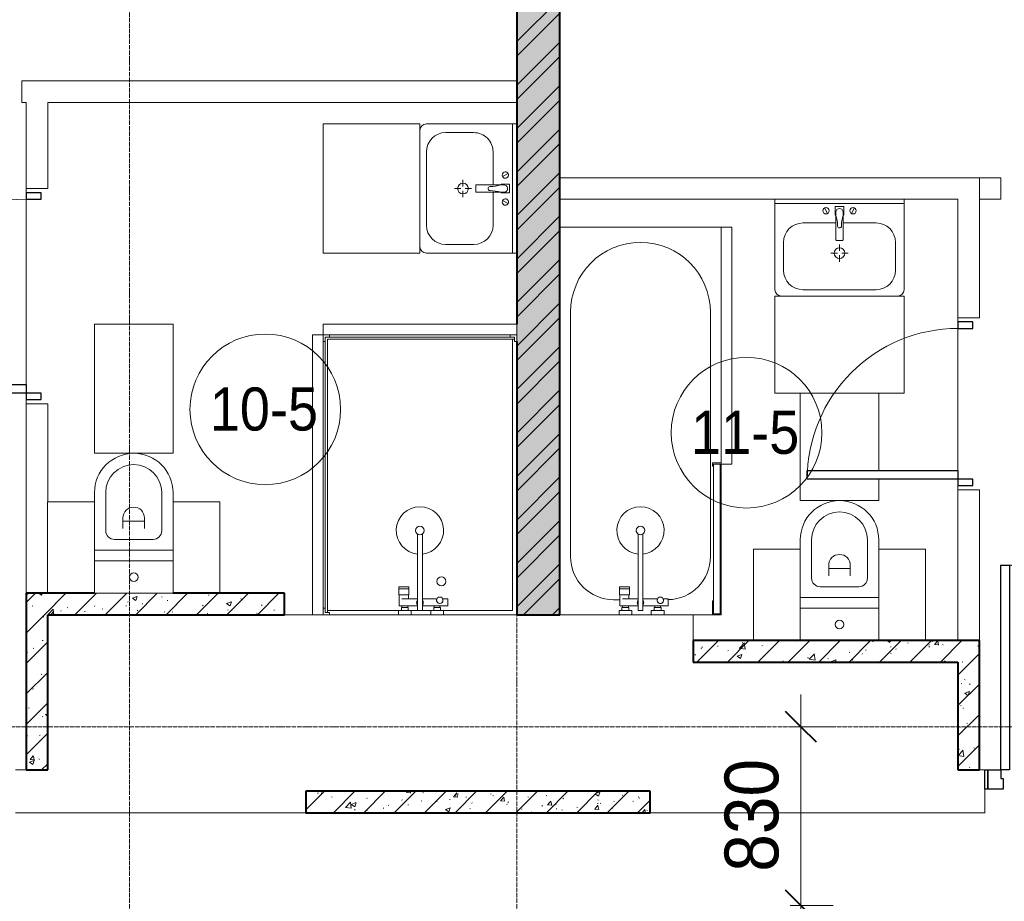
# Model space of a CAD drawing. Header units: millimetres. Extents: x 5617 to 112069, y 7718 to 237687.
# Tile 34 of 62: x 48436 to 53012, y 69989 to 74084. Entities that reach past the tile are written whole.
import ezdxf

# ---------------------------------------------------------------- set-up
doc = ezdxf.new("R2010")
doc.units = ezdxf.units.MM
doc.linetypes.add('ADSK_Линия сетки', pattern=[25, 20, -2.5, 0, -2.5])
doc.linetypes.add('Линия сетки', pattern=[25, 20, -2.5, 0, -2.5])
for name, color, linetype, lineweight in [('Двери', 7, 'Continuous', 18), ('Каркас_Импост', 7, 'Continuous', 30), ('Марки помещений', 7, 'Continuous', 20), ('Мебель', 7, 'Continuous', 18), ('Монтажный зазор', 7, 'Continuous', 30), ('Оси', 7, 'Continuous', 9), ('Панель', 7, 'Continuous', 30), ('Перекрытия', 7, 'Continuous', 18), ('Размеры', 7, 'Continuous', 9), ('Размеры-100', 7, 'Continuous', 9), ('Сантехнические приборы', 7, 'Continuous', 18), ('Стены', 7, 'Continuous', 18), ('Стены разрез', 7, 'Continuous', 40)]:
    doc.layers.add(name, color=color, linetype=linetype, lineweight=lineweight)
doc.styles.add('Arial', font='arial.ttf', dxfattribs={"width": 0.9, "height": 250})
doc.styles.add('Arial_3', font='arial.ttf', dxfattribs={"width": 0.9, "height": 200})
doc.dimstyles.new('Основной_2_5_мм', dxfattribs={"dimscale": 304.8, "dimtxt": 255.06485, "dimasz": 0.463911, "dimexe": 0.492126, "dimexo": 0.492126, "dimgap": 0.098425, "dimtad": 1, "dimdec": 0, "dimdsep": 46, "dimtxsty": 'Arial', "dimblk1": 'OBLIQUE', "dimblk2": 'OBLIQUE', "dimsah": 1, "dimcen": 0.09, "dimdle": 0.492126, "dimazin": 2, "dimtfac": 1, "dimtdec": 4, "dimtix": 1, "dimtmove": 0, "dimatfit": 3, "dimfxl": 1, "dimtvp": 1, "dimtolj": 1, "dimtzin": 0, "dimlwd": 20, "dimlwe": 20, "dimarcsym": 2})
pattern_1 = [(50, (0, 0), (218.62117, -19.1268), [22.86, -251.46]), (355, (0, 0), (-42.2919, 229.2684), [18.288, -201.168]), (100.451, (18.22, -1.6), (176.3311, 210.13963), [19.428, -213.708]), (46.184, (0, 60.96), (325.29495, -50.4516), [34.29, -377.19]), (96.636, (27.1, 56.76), (284.883, 296.9127), [29.142, -320.562]), (351.184, (0, 60.96), (284.8858, 296.9107), [27.432, -301.752]), (21, (30.48, 45.72), (181.93753, -122.71832), [22.86, -251.46]), (326, (30.48, 45.72), (74.1622, 221.0262), [18.288, -201.168]), (71.451, (45.64, 35.5), (256.10035, 98.30526), [19.428, -213.708]), (37.5, (0, 0), (3.70639, 101.465895), [3.353, -195.377, 3.353, -200.863, -201.93]), (37.5, (0, 0), (3.70639, 101.465895), [-402.946, 3.353, -198.577]), (7.5, (0, 0), (80.18358, 120.21653), [3.353, -113.081, 3.353, -190.805, -76.962]), (7.5, (0, 0), (80.18358, 120.21653), [-310.591, 3.353, -73.609]), (327.5, (-67.97, 0), (162.70865, -6.87497), [3.353, -72.847, 3.353, -234.391, -315.468]), (327.5, (-67.97, 0), (162.70865, -6.87497), [-313.944, 3.353, -312.115]), (317.5, (-98.45, 0), (177.75468, 30.51183), [3.353, -95.707, 3.353, -154.534, -224.028]), (317.5, (-98.45, 0), (177.75468, 30.51183), [-256.946, 3.353, -220.675])]
pattern_2 = [(45, (0, 0), (-70.71068, 70.71068), [])]

# ---------------------------------------------------------------- blocks, each defined once
blk = doc.blocks.new('MR_Унитаз напольный - Санузел с ванной-V2-МКСС_K1_L26_85_950_1')
at = {"layer": 'Сантехнические приборы', "color": 253, "true_color": 0xaaaaaa}
for p, q in [((-182.5, 200), (-182.5, 50)), ((182.5, 50), (182.5, 200)), ((-182.5, 50), (182.5, 50)), ((182.5, 50), (-182.5, 50)), ((-182.5, 50), (-182.5, 0)), ((182.5, 0), (182.5, 50)), ((-182.5, 0), (182.5, 0)), ((182.5, 0), (-182.5, 0)), ((-182.5, 0), (-182.5, -267.5)), ((182.5, -267.5), (182.5, 0)), ((-130, -267.5), (-130, -90)), ((-90, -50), (90, -50)), ((130, -90), (130, -267.5)), ((-50, -150), (-50, -100)), ((-50, -135), (50, -135)), ((50, -100), (50, -150))]:
    blk.add_line(p, q, dxfattribs=at)
for centre, radius, start, end in [((0, 125), 20, 0, 180), ((0, 125), 20, 180, 0), ((-90, -90), 40, 90, 180), ((90, -90), 40, 360, 90), ((0, -150), 50, 180, 0), ((0, -267.5), 182.5, 180, 360), ((0, -267.5), 130, 180, 0)]:
    blk.add_arc(centre, radius, start, end, dxfattribs=at)
blk = doc.blocks.new('MR_Зона обслуживания - MR_Зона обслуживания-V5-МКСС_K1_L26_85_950_1')
at = {"layer": 'Мебель', "lineweight": 9}
for p, q in [((182.5, 0), (-182.5, 0)), ((-182.5, 0), (-182.5, -100)), ((182.5, -500), (182.5, 0)), ((-182.5, -140), (-182.5, -500))]:
    blk.add_line(p, q, dxfattribs=at)
blk = doc.blocks.new('MR_Зона обслуживания - MR_Зона обслуживания-2560065-МКСС_K1_L26_85_950_1')
at = {"layer": 'Мебель', "lineweight": 9}
for p, q in [((108.75, -425), (108.75, 0)), ((-108.75, -425), (108.75, -425))]:
    blk.add_line(p, q, dxfattribs=at)
blk = doc.blocks.new('MR_Зона обслуживания - MR_Зона обслуживания-V7-МКСС_K1_L26_85_950_1')
at = {"layer": 'Мебель', "lineweight": 9}
for p, q in [((-108.75, 0), (-108.75, -425)), ((-108.75, -425), (108.75, -425))]:
    blk.add_line(p, q, dxfattribs=at)
blk = doc.blocks.new('MR_Ванна - Санузел с ванной_1800x750-V19-МКСС_K1_L26_85_950_1')
at = {"layer": 'Сантехнические приборы', "color": 253, "true_color": 0xaaaaaa}
for p, q in [((-900, 0), (-900, 750)), ((210, 750.1), (195, 750.1)), ((195, 750.1), (195, 710)), ((200, 715), (200, 745.1)), ((200, 745.1), (210, 745.1)), ((200, 745.1), (200, 715)), ((895, 745.1), (200, 745.1)), ((210, 745.1), (210, 750.1)), ((210, 750), (885, 750)), ((900, 750), (885, 750)), ((885, 750), (885, 745.1)), ((885, 745.1), (895, 745.1)), ((895, 745.1), (895, 715)), ((895, 715), (895, 745.1)), ((900, 710), (900, 750)), ((630, 700), (-505, 700)), ((195, 710), (210, 710)), ((210, 715), (200, 715)), ((200, 715), (895, 715)), ((210, 710), (210, 715)), ((895, 715), (835, 715)), ((835, 715), (835, 710)), ((835, 710), (900, 710)), ((900, 710), (900, 484.8)), ((826.3, 504.1), (858, 504.1)), ((826.3, 480.7), (826.3, 504.1)), ((858, 504.1), (858, 386.3)), ((858, 468.3), (866, 468.3)), ((858, 441.4), (858, 468.3)), ((866, 471), (880, 471)), ((866, 439), (866, 471)), ((866, 468.3), (866, 441.4)), ((880, 484.8), (900, 484.8)), ((880, 425), (880, 484.8)), ((880, 471), (880, 439)), ((900, 484.8), (900, 425)), ((826.3, 386.3), (826.3, 453.7)), ((866, 441.4), (858, 441.4)), ((880, 439), (866, 439)), ((900, 425), (880, 425)), ((900, 425), (900, 335)), ((524.9, 386.3), (880, 386.3)), ((880, 386.3), (880, 363.7)), ((880, 363.7), (524.9, 363.7)), ((770.9, 276.9), (770.9, 323.9)), ((770.9, 323.9), (780, 323.9)), ((780, 276.9), (780, 323.9)), ((780, 323.9), (807.5, 323.9)), ((780, 323.9), (780, 276.9)), ((807.5, 323.9), (807.5, 276.9)), ((807.5, 278.8), (807.5, 321.6)), ((807.5, 321.6), (826.3, 321.6)), ((826.3, 291.7), (826.3, 363.7)), ((858, 363.7), (858, 291.7)), ((866, 289), (866, 321)), ((866, 321), (880, 321)), ((880, 275.2), (880, 335)), ((880, 335), (900, 335)), ((880, 321), (880, 289)), ((900, 335), (900, 275.2)), ((780, 276.9), (770.9, 276.9)), ((807.5, 276.9), (780, 276.9)), ((858, 278.8), (807.5, 278.8)), ((830, 250), (830, 278.8)), ((858, 291.7), (858, 318.6)), ((858, 318.6), (866, 318.6)), ((858, 291.7), (858, 278.8)), ((866, 291.7), (858, 291.7)), ((866, 318.6), (866, 291.7)), ((880, 289), (866, 289)), ((900, 275.2), (880, 275.2)), ((900, 275.2), (900, 0)), ((-505, 50), (630, 50))]:
    blk.add_line(p, q, dxfattribs=at)
for centre, radius, start, end in [((-505, 375), 325, 90, 270), ((630, 500), 200, 1.1857, 90), ((508.5, 375), 110, 5.916, 354.084), ((832.8, 467.2), 15, 90, 270), ((832.8, 467.2), 15, 244.0483, 115.9517), ((832.8, 467.2), 15, 270, 90), ((508.5, 375), 20, 90, 270), ((508.5, 375), 20, 270, 90), ((508.5, 375), 20, 325.4667, 34.5333), ((843.9, 375), 15.5, 47.0093, 132.9907), ((843.9, 375), 15.5, 227.0093, 312.9907), ((630, 250), 200, 270, 360)]:
    blk.add_arc(centre, radius, start, end, dxfattribs=at)
blk = doc.blocks.new('MR_Зона обслуживания - MR_Зона обслуживания-2560092-МКСС_K1_L26_85_950_1')
at = {"layer": 'Мебель', "lineweight": 9}
for p, q in [((550, 50), (-550, 50)), ((-550, 50), (-550, 0)), ((550, 0.1), (550, 50)), ((-550, 0), (545.1, 0))]:
    blk.add_line(p, q, dxfattribs=at)
blk = doc.blocks.new('MR_Тумба-Умывальник с зеркалом - Тумба-умывальник_600-2560085-МКСС_K1_L26_85_950_1')
at = {"layer": 'Сантехнические приборы', "color": 253, "true_color": 0xaaaaaa}
for p, q in [((-300, 0), (-300, -420)), ((300, -420), (300, 0)), ((-300, -20), (300, -20)), ((-69.7, -39.8), (-55.6, -66.3)), ((20, -33.1), (-20, -33.1)), ((-20, -33.1), (-20, -73.1)), ((20, -73.1), (20, -33.1)), ((69.7, -39.8), (55.6, -66.3)), ((-20, -73.1), (-17, -73.1)), ((-17, -60), (-17, -73.1)), ((-17, -73.1), (-17, -187.9)), ((17, -73.1), (17, -60)), ((17, -187.9), (17, -73.1)), ((17, -73.1), (20, -73.1)), ((-17, -110), (-170, -110)), ((170, -110), (17, -110)), ((-260, -200), (-260, -330)), ((-14, -190.9), (14, -190.9)), ((0, -210), (0, -240)), ((260, -330), (260, -200)), ((-10, -250), (-40, -250)), ((0, -290), (0, -260)), ((40, -250), (10, -250)), ((-170, -420), (170, -420))]:
    blk.add_line(p, q, dxfattribs=at)
for centre, radius, start, end in [((-62.7, -53.1), 15, 360, 180), ((0, -60), 17, 360, 180), ((62.7, -53.1), 15, 360, 180), ((-62.7, -53.1), 15, 180, 360), ((-217.6, -129.9), 208.5, 1.5946, 15.8177), ((217.6, -129.9), 208.5, 164.1823, 178.4054), ((62.7, -53.1), 15, 180, 360), ((-170, -200), 90, 90, 180), ((0, -124.1), 9.19, 180, 360), ((170, -200), 90, 360, 90), ((0, -250), 25, 0, 180), ((-14, -187.9), 3, 180, 270), ((-14, -187.9), 3, 195, 255), ((14, -187.9), 3, 270, 0), ((14, -187.9), 3, 285, 345), ((0, -250), 25, 180, 0), ((-170, -330), 90, 180, 270), ((170, -330), 90, 270, 360), ((-270, -420), 30, 180, 270), ((270, -420), 30, 270, 360)]:
    blk.add_arc(centre, radius, start, end, dxfattribs=at)
blk = doc.blocks.new('MR_Зона обслуживания - MR_Зона обслуживания-2560087-МКСС_K1_L26_85_950_1')
at = {"layer": 'Мебель', "lineweight": 9}
for p, q in [((300, 0), (-300, 0)), ((-300, 0), (-300, -450)), ((300, -450), (300, 0)), ((-300, -450), (300, -450))]:
    blk.add_line(p, q, dxfattribs=at)
blk = doc.blocks.new('MR_Тумба-Умывальник с зеркалом - Тумба-умывальник_600-2560072-МКСС_K1_L26_85_950_1')
at = {"layer": 'Сантехнические приборы', "color": 253, "true_color": 0xaaaaaa}
for p, q in [((-300, 0), (-300, 420)), ((-170, 420), (170, 420)), ((300, 420), (300, 0)), ((-260, 200), (-260, 330)), ((260, 330), (260, 200)), ((0, 290), (0, 260)), ((-10, 250), (-40, 250)), ((0, 210), (0, 240)), ((40, 250), (10, 250)), ((-17, 73.1), (-17, 187.9)), ((-14, 190.9), (14, 190.9)), ((17, 187.9), (17, 73.1)), ((-17, 110), (-170, 110)), ((170, 110), (17, 110)), ((-69.7, 39.8), (-55.6, 66.3)), ((-20, 73.1), (-17, 73.1)), ((-20, 33.1), (-20, 73.1)), ((-17, 60), (-17, 73.1)), ((17, 73.1), (17, 60)), ((17, 73.1), (20, 73.1)), ((20, 73.1), (20, 33.1)), ((69.7, 39.8), (55.6, 66.3)), ((-300, 20), (300, 20)), ((20, 33.1), (-20, 33.1))]:
    blk.add_line(p, q, dxfattribs=at)
for centre, radius, start, end in [((-270, 420), 30, 90, 180), ((-170, 330), 90, 90, 180), ((170, 330), 90, 0, 90), ((270, 420), 30, 0, 90), ((0, 250), 25, 360, 180), ((0, 250), 25, 180, 360), ((-170, 200), 90, 180, 270), ((-14, 187.9), 3, 90, 180), ((-14, 187.9), 3, 105, 165), ((14, 187.9), 3, 0, 90), ((14, 187.9), 3, 15, 75), ((170, 200), 90, 270, 0), ((-217.6, 129.9), 208.5, 344.1823, 358.4054), ((0, 124.1), 9.19, 0, 180), ((217.6, 129.9), 208.5, 181.5946, 195.8177), ((-62.7, 53.1), 15, 0, 180), ((-62.7, 53.1), 15, 180, 0), ((0, 60), 17, 180, 0), ((62.7, 53.1), 15, 0, 180), ((62.7, 53.1), 15, 180, 0)]:
    blk.add_arc(centre, radius, start, end, dxfattribs=at)
blk = doc.blocks.new('MR_Зона обслуживания - MR_Зона обслуживания-2560074-МКСС_K1_L26_85_950_1')
at = {"layer": 'Мебель', "lineweight": 9}
for p, q in [((300, 450), (-300, 450)), ((-300, 450), (-300, 0)), ((300, 0), (300, 450)), ((-300, 0), (300, 0))]:
    blk.add_line(p, q, dxfattribs=at)
blk = doc.blocks.new('MR_Унитаз напольный - Санузел с ванной-V16-МКСС_K1_L26_85_950_1')
at = {"layer": 'Сантехнические приборы', "color": 253, "true_color": 0xaaaaaa}
for p, q in [((-182.5, 200), (-182.5, 50)), ((182.5, 200), (-182.5, 200)), ((182.5, 50), (182.5, 200)), ((-182.5, 50), (182.5, 50)), ((182.5, 50), (-182.5, 50)), ((-182.5, 50), (-182.5, 0)), ((182.5, 0), (182.5, 50)), ((-182.5, 0), (182.5, 0)), ((182.5, 0), (-182.5, 0)), ((-182.5, 0), (-182.5, -267.5)), ((182.5, -267.5), (182.5, 0)), ((-130, -267.5), (-130, -90)), ((-90, -50), (90, -50)), ((130, -90), (130, -267.5)), ((-50, -150), (-50, -100)), ((-50, -135), (50, -135)), ((50, -100), (50, -150))]:
    blk.add_line(p, q, dxfattribs=at)
for centre, radius, start, end in [((0, 125), 20, 0, 180), ((0, 125), 20, 180, 0), ((-90, -90), 40, 90, 180), ((90, -90), 40, 360, 90), ((0, -150), 50, 180, 0), ((0, -267.5), 182.5, 180, 360), ((0, -267.5), 130, 180, 0)]:
    blk.add_arc(centre, radius, start, end, dxfattribs=at)
blk = doc.blocks.new('MR_Зона обслуживания - MR_Зона обслуживания-V3-МКСС_K1_L26_85_950_1')
at = {"layer": 'Мебель', "lineweight": 9}
for p, q in [((182.5, 0), (-182.5, 0)), ((-182.5, 0), (-182.5, -600)), ((182.5, -600), (182.5, 0)), ((-182.5, -600), (182.5, -600))]:
    blk.add_line(p, q, dxfattribs=at)
blk = doc.blocks.new('MR_Душевой поддон - Санузел с душем_900х1300-2638956-МКСС_K1_L26_85_950_1')
at = {"layer": 'Сантехнические приборы', "color": 253, "true_color": 0xaaaaaa}
for p, q in [((-90, 1270), (-90, 1290)), ((-90, 1290), (-70, 1290)), ((790, 1290), (-90, 1290)), ((-90, 1290), (-90, 10)), ((-70, 1290), (-70, 1300)), ((770, 1300), (770, 1290)), ((770, 1290), (790, 1290)), ((790, 1290), (790, 1270)), ((790, 1280), (790, 1290)), ((800, 1270), (800, 1300)), ((-100, 1270), (-90, 1270)), ((-80, 10), (-80, 1280)), ((-80, 1280), (790, 1280)), ((780, 1280), (780, 20)), ((790, 1270), (800, 1270)), ((338.7, 20), (338.7, 375.1)), ((361.3, 375.1), (361.3, 20)), ((251.9, 129.1), (298.9, 129.1)), ((251.9, 120), (251.9, 129.1)), ((251.9, 120), (298.9, 120)), ((251.9, 92.5), (251.9, 120)), ((298.9, 120), (251.9, 120)), ((298.9, 92.5), (251.9, 92.5)), ((253.8, 92.5), (296.6, 92.5)), ((253.8, 42), (253.8, 92.5)), ((296.6, 92.5), (296.6, 73.7)), ((298.9, 129.1), (298.9, 120)), ((298.9, 120), (298.9, 92.5)), ((266.7, 73.7), (338.7, 73.7)), ((361.3, 73.7), (428.7, 73.7)), ((455.7, 73.7), (479.1, 73.7)), ((479.1, 73.7), (479.1, 42)), ((-90, 30), (-100, 30)), ((-90, 10), (-90, 30)), ((-70, 10), (-90, 10)), ((-90, 10), (-80, 10)), ((250.2, 20), (-80, 20)), ((-70, 0), (-70, 10)), ((250.2, 0), (-70, 0)), ((250.2, 20), (310, 20)), ((250.2, 0), (250.2, 20)), ((266.7, 42), (253.8, 42)), ((264, 34), (296, 34)), ((264, 20), (264, 34)), ((296, 20), (264, 20)), ((338.7, 42), (266.7, 42)), ((266.7, 42), (293.6, 42)), ((266.7, 34), (266.7, 42)), ((293.6, 34), (266.7, 34)), ((293.6, 42), (293.6, 34)), ((296, 34), (296, 20)), ((338.7, 20), (310, 20)), ((310, 20), (310, 0)), ((400, 0), (310, 0)), ((361.3, 20), (338.7, 20)), ((479.1, 42), (361.3, 42)), ((400, 20), (361.3, 20)), ((400, 0), (400, 20)), ((400, 20), (459.8, 20)), ((414, 20), (414, 34)), ((414, 34), (446, 34)), ((446, 20), (414, 20)), ((416.4, 34), (416.4, 42)), ((416.4, 42), (443.3, 42)), ((443.3, 34), (416.4, 34)), ((443.3, 42), (443.3, 34)), ((446, 34), (446, 20)), ((780, 20), (459.8, 20)), ((459.8, 20), (459.8, 0)), ((800, 0), (459.8, 0)), ((-100, 0), (-70, 0)), ((310, 0), (250.2, 0)), ((459.8, 0), (400, 0))]:
    blk.add_line(p, q, dxfattribs=at)
for centre, radius, start, end in [((350, 391.5), 110, 275.916, 264.084), ((350, 391.5), 20, 0, 180), ((350, 391.5), 20, 180, 0), ((350, 391.5), 20, 235.4667, 304.5333), ((450, 155.2), 20.9, 360, 180), ((450, 155.2), 20.9, 180, 360), ((350, 56.1), 15.5, 137.0093, 222.9907), ((350, 56.1), 15.5, 317.0093, 42.9907), ((442.2, 67.2), 15, 0, 180), ((442.2, 67.2), 15, 154.0483, 25.9517), ((442.2, 67.2), 15, 180, 0)]:
    blk.add_arc(centre, radius, start, end, dxfattribs=at)
blk = doc.blocks.new('MR_Зона обслуживания - MR_Зона обслуживания-2560081-МКСС_K1_L26_85_950_1')
at = {"layer": 'Мебель', "lineweight": 9}
for p, q in [((450, 50), (-450, 50)), ((-450, 50), (-450, 0)), ((450, 0), (450, 50)), ((-450, 0), (450, 0))]:
    blk.add_line(p, q, dxfattribs=at)
blk = doc.blocks.new('MR_Зона обслуживания - MR_Зона обслуживания-2638959-МКСС_K1_L26_85_950_1')
at = {"layer": 'Мебель', "lineweight": 9}
for p, q in [((650, 50), (-650, 50)), ((-650, 50), (-650, 0)), ((650, 0), (650, 50)), ((-650, 0), (650, 0))]:
    blk.add_line(p, q, dxfattribs=at)
blk = doc.blocks.new('A_DOR_Door - Вн_3_Одинарная_800x2100-3005223-МКСС_K1_L26_85_950_1')
at = {"layer": 'Двери', "color": 253, "lineweight": 30, "true_color": 0xaaaaaa}
for p, q in [((-350, 50), (-350, 750)), ((-350, 750), (-310, 750)), ((-350, 50), (-350, 750)), ((-310, 750), (-310, 50)), ((-380, 50), (-380, -20)), ((-350, 50), (-380, 50)), ((-310, 50), (-350, 50)), ((-350, -20), (-350, 50)), ((380, 50), (350, 50)), ((350, 50), (350, -20)), ((380, -20), (380, 50)), ((-380, -20), (-350, -20)), ((350, -20), (380, -20))]:
    blk.add_line(p, q, dxfattribs=at)
at = {"layer": 'Двери', "color": 254, "lineweight": 9, "true_color": 0xd4d4d4}
blk.add_arc((-350, 50), 700, 360, 90, dxfattribs=at)
blk = doc.blocks.new('A_DOR_Door - Вн_3_Одинарная_1000x2100-3005225-МКСС_K1_L26_85_950_1')
at = {"layer": 'Двери', "color": 253, "lineweight": 30, "true_color": 0xaaaaaa}
for p, q in [((-450, 50), (-450, 950)), ((-450, 950), (-410, 950)), ((-450, 50), (-450, 950)), ((-410, 950), (-410, 50)), ((-480, 50), (-480, -20)), ((-450, 50), (-480, 50)), ((-410, 50), (-450, 50)), ((-450, -20), (-450, 50)), ((480, 50), (450, 50)), ((450, 50), (450, -20)), ((480, -20), (480, 50)), ((-480, -20), (-450, -20)), ((450, -20), (480, -20))]:
    blk.add_line(p, q, dxfattribs=at)
at = {"layer": 'Двери', "color": 254, "lineweight": 9, "true_color": 0xd4d4d4}
blk.add_arc((-450, 50), 900, 360, 90, dxfattribs=at)
blk = doc.blocks.new('101_Дверь_Однопольная - _НЧ_Мет_900х2100_Квартира_Пр-3608029-МКСС_K1_L26_85_950_1')
at = {"layer": 'Каркас_Импост', "color": 253, "true_color": 0xaaaaaa}
for p, q in [((-535, 100), (-475, 100)), ((-535, 10), (-535, 100)), ((-475, 100), (-475, 60)), ((475, 100), (535, 100)), ((475, 60), (475, 100)), ((535, 100), (535, 10)), ((-475, 60), (-465, 60)), ((-465, 60), (-465, 10)), ((465, 60), (475, 60)), ((465, 10), (465, 60)), ((-465, 10), (-535, 10)), ((535, 10), (465, 10))]:
    blk.add_line(p, q, dxfattribs=at)
at = {"layer": 'Монтажный зазор', "color": 253, "true_color": 0xaaaaaa}
for p, q in [((-550, 100), (-535, 100)), ((-550, 10), (-550, 100)), ((-535, 100), (-535, 10)), ((535, 10), (535, 100)), ((535, 100), (550, 100)), ((550, 100), (550, 10)), ((-535, 10), (-550, 10)), ((550, 10), (535, 10))]:
    blk.add_line(p, q, dxfattribs=at)
at = {"layer": 'Панель', "color": 253, "true_color": 0xaaaaaa}
for p, q in [((-475, 1050), (-435, 1050)), ((-475, 100), (-475, 1050)), ((-435, 1050), (-435, 100)), ((-435, 100), (-475, 100))]:
    blk.add_line(p, q, dxfattribs=at)
blk.add_arc((-475, 100), 950, 0, 90, dxfattribs=at)
blk = doc.blocks.new('135_SLK_K1_AR_rvt-1-МКСС_K1_L26_85_950_1')
at = {"layer": 'Стены разрез', "lineweight": 9, "true_color": 0xaaaaaa}
h = blk.add_hatch(dxfattribs=at)
h.set_pattern_fill('FP_2', color=253, style=0, pattern_type=2)
h.set_pattern_definition(pattern_1)
h.paths.add_polyline_path([(36051.7, 71320), (36150, 71320), (36150, 77000), (35950, 77000), (35950, 71320)])
h = blk.add_hatch(dxfattribs=at)
h.set_pattern_fill('FP_3', color=253, style=0, pattern_type=2)
h.set_pattern_definition([(45, (0, 0), (-101.02788, 101.02788), []), (45, (67.35, 0), (-101.02788, 101.02788), [])])
h.paths.add_polyline_path([(36051.7, 71320), (36150, 71320), (36150, 77000), (35950, 77000), (35950, 71320)])
h = blk.add_hatch(dxfattribs=at)
h.set_pattern_fill('FP_2', color=253, style=0, pattern_type=2)
h.set_pattern_definition(pattern_1)
h.paths.add_polyline_path([(33770, 71320), (34870, 71320), (34870, 71420), (33670, 71420), (33670, 71320)])
h = blk.add_hatch(dxfattribs=at)
h.set_pattern_fill('FP_4', color=253, style=0, pattern_type=2)
h.set_pattern_definition(pattern_2)
h.paths.add_polyline_path([(33770, 71320), (34870, 71320), (34870, 71420), (33670, 71420), (33670, 71320)])
h = blk.add_hatch(dxfattribs=at)
h.set_pattern_fill('FP_2', color=253, style=0, pattern_type=2)
h.set_pattern_definition(pattern_1)
h.paths.add_polyline_path([(33770, 70600), (33770, 71320), (33670, 71320), (33670, 70600)])
h = blk.add_hatch(dxfattribs=at)
h.set_pattern_fill('FP_4', color=253, style=0, pattern_type=2)
h.set_pattern_definition(pattern_2)
h.paths.add_polyline_path([(33770, 70600), (33770, 71320), (33670, 71320), (33670, 70600)])
h = blk.add_hatch(dxfattribs=at)
h.set_pattern_fill('FP_2', color=253, style=0, pattern_type=2)
h.set_pattern_definition(pattern_1)
h.paths.add_polyline_path([(38100, 71100), (38100, 71200), (36770, 71199.9), (36770, 71100), (38000, 71100)])
h = blk.add_hatch(dxfattribs=at)
h.set_pattern_fill('FP_4', color=253, style=0, pattern_type=2)
h.set_pattern_definition(pattern_2)
h.paths.add_polyline_path([(38100, 71100), (38100, 71200), (36770, 71199.9), (36770, 71100), (38000, 71100)])
h = blk.add_hatch(dxfattribs=at)
h.set_pattern_fill('FP_2', color=253, style=0, pattern_type=2)
h.set_pattern_definition(pattern_1)
h.paths.add_polyline_path([(38100, 70600), (38100, 71100), (38000, 71100), (38000, 70600)])
h = blk.add_hatch(dxfattribs=at)
h.set_pattern_fill('FP_4', color=253, style=0, pattern_type=2)
h.set_pattern_definition(pattern_2)
h.paths.add_polyline_path([(38100, 70600), (38100, 71100), (38000, 71100), (38000, 70600)])
h = blk.add_hatch(dxfattribs=at)
h.set_pattern_fill('FP_2', color=253, style=0, pattern_type=2)
h.set_pattern_definition(pattern_1)
h.paths.add_polyline_path([(36570, 70400), (36570, 70500), (34970, 70500), (34970, 70400), (35227.5, 70400)])
h = blk.add_hatch(dxfattribs=at)
h.set_pattern_fill('FP_4', color=253, style=0, pattern_type=2)
h.set_pattern_definition(pattern_2)
h.paths.add_polyline_path([(36570, 70400), (36570, 70500), (34970, 70500), (34970, 70400), (35227.5, 70400)])
at = {"layer": 'Перекрытия', "color": 253, "true_color": 0xaaaaaa}
for p, q in [((33670, 73300), (33670, 73280)), ((33670, 73280), (33670, 73300)), ((33670, 73250), (33670, 72390)), ((33670, 72390), (33670, 73250)), ((38000, 72680), (38000, 72700)), ((38000, 72700), (38000, 72680)), ((38000, 71990), (38000, 72650)), ((38000, 72650), (38000, 71990)), ((33670, 72320), (33670, 72300)), ((33670, 72300), (33670, 72320)), ((38000, 71900), (38000, 71920)), ((38000, 71920), (38000, 71900)), ((34870, 71320), (35000, 71320)), ((36150, 71320), (36425.2, 71320)), ((36485, 71320), (36575, 71320)), ((36634.8, 71320), (36720, 71320)), ((36720, 71320), (36770, 71320)), ((36770, 71320), (36770, 71200)), ((33620, 70600), (33670, 70600)), ((38100, 70600), (38125, 70600)), ((38125, 70510), (38125, 70400)), ((34970, 70400), (33620, 70400)), ((38125, 70400), (36570, 70400))]:
    blk.add_line(p, q, dxfattribs=at)
at = {"layer": 'Стены', "color": 253, "true_color": 0xaaaaaa}
for p, q in [((33650, 73800), (33670, 73800)), ((33650, 73800), (33650, 73700)), ((33670, 73800), (35950, 73800)), ((33670, 73700), (33650, 73700)), ((33670, 73300), (33670, 73700)), ((33770, 73700), (33770, 73300)), ((35950, 73700), (33770, 73700)), ((36150, 73350), (38000, 73350)), ((38100, 73350), (38000, 73350)), ((38100, 73350), (38200, 73350)), ((38100, 73250), (38100, 73350)), ((38100, 73350), (38100, 73250)), ((38200, 73250), (38200, 73350)), ((33670, 73300), (33770, 73300)), ((38000, 73250), (36150, 73250)), ((38000, 72700), (38000, 73250)), ((38200, 73250), (38100, 73250)), ((38100, 73250), (38100, 72700)), ((38000, 72700), (38100, 72700)), ((33670, 71420), (33670, 72300)), ((33770, 72300), (33670, 72300)), ((33770, 72300), (33770, 71845)), ((38000, 71200), (38000, 71900)), ((38100, 71900), (38000, 71900)), ((38100, 71900), (38100, 71200))]:
    blk.add_line(p, q, dxfattribs=at)
at = {"layer": 'Стены разрез', "color": 253, "true_color": 0xaaaaaa}
for p, q in [((35950, 77000), (35950, 72670)), ((36150, 71320), (36150, 77000)), ((35950, 72590), (35950, 71320)), ((33987.5, 71420), (33670, 71420)), ((33670, 71420), (33670, 71320)), ((34870, 71420), (34352.5, 71420)), ((34870, 71320), (34870, 71420)), ((33670, 71320), (33670, 70600)), ((33770, 71320), (34870, 71320)), ((33770, 70600), (33770, 71320)), ((35950, 71320), (36150, 71320)), ((38100, 71200), (36770, 71200)), ((36770, 71200), (36770, 71100)), ((38100, 71100), (38100, 71200)), ((36770, 71100), (38000, 71100)), ((38000, 71100), (38000, 70600)), ((38100, 70600), (38100, 71100)), ((33670, 70600), (33770, 70600)), ((38000, 70600), (38100, 70600)), ((36570, 70500), (34970, 70500)), ((34970, 70500), (34970, 70400)), ((36570, 70400), (36570, 70500)), ((34970, 70400), (36570, 70400))]:
    blk.add_line(p, q, dxfattribs=at)
at = {"layer": 'Двери', "color": 253, "lineweight": 18, "true_color": 0xaaaaaa}
for name, p, rotation in [('A_DOR_Door - Вн_3_Одинарная_1000x2100-3005225-МКСС_K1_L26_85_950_1', (33720, 72800), 89.99999999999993), ('A_DOR_Door - Вн_3_Одинарная_800x2100-3005223-МКСС_K1_L26_85_950_1', (38050, 72300), 89.99999999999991)]:
    blk.add_blockref(name, p, dxfattribs=dict(at, rotation=rotation))
blk.add_blockref('101_Дверь_Однопольная - _НЧ_Мет_900х2100_Квартира_Пр-3608029-МКСС_K1_L26_85_950_1', (38675, 70500), dxfattribs=at)
at = {"layer": 'Мебель', "color": 253, "lineweight": 18, "true_color": 0xaaaaaa}
for name, p, rotation in [('MR_Зона обслуживания - MR_Зона обслуживания-2560074-МКСС_K1_L26_85_950_1', (35500, 73300), 90.00000000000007), ('MR_Зона обслуживания - MR_Зона обслуживания-2560092-МКСС_K1_L26_85_950_1', (36900, 72570), 270.0000000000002), ('MR_Зона обслуживания - MR_Зона обслуживания-V3-МКСС_K1_L26_85_950_1', (34170, 72070), 180), ('MR_Зона обслуживания - MR_Зона обслуживания-2638959-МКСС_K1_L26_85_950_1', (35050, 71970), 90.00000000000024), ('MR_Зона обслуживания - MR_Зона обслуживания-V5-МКСС_K1_L26_85_950_1', (37450, 71850), 180), ('MR_Зона обслуживания - MR_Зона обслуживания-2560065-МКСС_K1_L26_85_950_1', (33878.7, 71420), 180), ('MR_Зона обслуживания - MR_Зона обслуживания-V7-МКСС_K1_L26_85_950_1', (34461.2, 71420), 180), ('MR_Зона обслуживания - MR_Зона обслуживания-2560065-МКСС_K1_L26_85_950_1', (37158.7, 71200), 180), ('MR_Зона обслуживания - MR_Зона обслуживания-V7-МКСС_K1_L26_85_950_1', (37741.2, 71200), 180)]:
    blk.add_blockref(name, p, dxfattribs=dict(at, rotation=rotation))
for name, p in [('MR_Зона обслуживания - MR_Зона обслуживания-2560087-МКСС_K1_L26_85_950_1', (37450, 72800)), ('MR_Зона обслуживания - MR_Зона обслуживания-2560081-МКСС_K1_L26_85_950_1', (35500, 72620))]:
    blk.add_blockref(name, p, dxfattribs=at)
at = {"layer": 'Сантехнические приборы', "color": 253, "lineweight": 18, "true_color": 0xaaaaaa}
for name, p, rotation in [('MR_Тумба-Умывальник с зеркалом - Тумба-умывальник_600-2560072-МКСС_K1_L26_85_950_1', (35950, 73300), 90.00000000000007), ('MR_Ванна - Санузел с ванной_1800x750-V19-МКСС_K1_L26_85_950_1', (36150, 72220), 270.0000000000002), ('MR_Унитаз напольный - Санузел с ванной-V16-МКСС_K1_L26_85_950_1', (34170, 71620), 180), ('MR_Унитаз напольный - Санузел с ванной-V2-МКСС_K1_L26_85_950_1', (37450, 71400), 180)]:
    blk.add_blockref(name, p, dxfattribs=dict(at, rotation=rotation))
for name, p in [('MR_Тумба-Умывальник с зеркалом - Тумба-умывальник_600-2560085-МКСС_K1_L26_85_950_1', (37450, 73250)), ('MR_Душевой поддон - Санузел с душем_900х1300-2638956-МКСС_K1_L26_85_950_1', (35150, 71320))]:
    blk.add_blockref(name, p, dxfattribs=at)
blk = doc.blocks.new('050_Марка_Помещение - Номер-620969-МКСС_K1_L26_85_950_1')
at = {"layer": 'Марки помещений'}
blk.add_circle((0, 0), 3.5, dxfattribs=at)
blk = doc.blocks.new('DIMBLOCK33-МКСС_K1_L26_85_950_1')
at = {"layer": 'Размеры-100', "lineweight": 20, "transparency": 16777216}
for p, q in [((52066.7, 70950), (52066.7, 69820)), ((52066.7, 70800), (52016.7, 70800)), ((52066.7, 70800), (52216.7, 70800)), ((52066.7, 69970), (52016.7, 69970)), ((52066.7, 69970), (52216.7, 69970))]:
    blk.add_line(p, q, dxfattribs=at)
at = {"layer": 'Размеры-100', "lineweight": 40, "transparency": 16777216}
for p, q in [((52066.7, 70800), (51996, 70870.7)), ((52066.7, 70800), (52137.4, 70729.3)), ((52066.7, 69970), (51996, 70040.7)), ((52066.7, 69970), (52137.4, 69899.3))]:
    blk.add_line(p, q, dxfattribs=at)
at = {"layer": 'Размеры-100', "color": 0, "lineweight": 20, "transparency": 16777216, "insert": (51712.2, 70126), "char_height": 250, "width": 621.573, "attachment_point": 1, "rotation": 90, "line_spacing_factor": 0.941778, "style": 'Arial'}
blk.add_mtext('830', dxfattribs=at)
blk = doc.blocks.new('_Oblique')
at = {"color": 0, "linetype": 'ByBlock', "lineweight": -2}
blk.add_line((-0.5, -0.5), (0.5, 0.5), dxfattribs=at)

msp = doc.modelspace()

# ---------------------------------------------------------------- linework, layer by layer
at = {"layer": 'Оси', "linetype": 'Линия сетки'}
for p, q in [((48946.3, 55648.9), (48946.3, 78180)), ((50746.3, 55648.9), (50746.3, 78180))]:
    msp.add_line(p, q, dxfattribs=at)
at = {"layer": 'Оси', "linetype": 'ADSK_Линия сетки'}
msp.add_line((81346.3, 70800), (26370.3, 70800), dxfattribs=at)

# ---------------------------------------------------------------- block references
at = {"lineweight": 5}
msp.add_blockref('135_SLK_K1_AR_rvt-1-МКСС_K1_L26_85_950_1', (14796.3, 0), dxfattribs=at)
at = {"layer": 'Марки помещений', "xscale": 99.99999999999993, "yscale": 99.99999999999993, "zscale": 99.99999999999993}
for p in [(49577.7, 72274.1), (51814.3, 72165.8)]:
    msp.add_blockref('050_Марка_Помещение - Номер-620969-МКСС_K1_L26_85_950_1', p, dxfattribs=at)

# ---------------------------------------------------------------- texts
at = {"layer": 'Марки помещений', "lineweight": 9, "char_height": 200, "width": 620.506, "attachment_point": 1, "style": 'Arial_3'}
for s, insert in [('10-5', (49319.6, 72375.8)), ('11-5', (51556.2, 72267.5))]:
    msp.add_mtext(s, dxfattribs=dict(at, insert=insert))

# ---------------------------------------------------------------- dimensions: what is measured, and where the dimension line sits
at = {"layer": 'Размеры', "lineweight": 20}
dim = msp.add_linear_dim(base=(52066.7, 69970), p1=(52166.7, 70800), p2=(52166.7, 69970), angle=90, dimstyle='Основной_2_5_мм', override={"dimpost": '<>', "dimfxl": 830}, dxfattribs=at)
dim.commit()
dim.dimension.update_dxf_attribs({"geometry": 'DIMBLOCK33-МКСС_K1_L26_85_950_1', "text_midpoint": (51909, 70385)})

doc.saveas('drawing.dxf')
